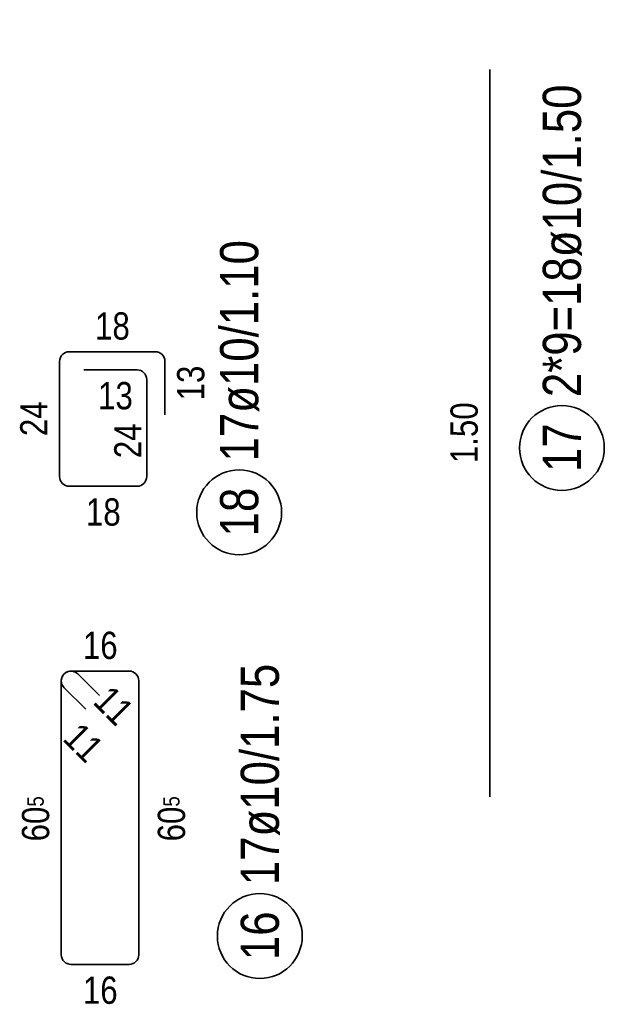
# Model space of a CAD drawing. Header units: millimetres. Extents: x -80 to 34, y 0 to 18.
# Tile 5 of 135: x 5.72 to 6.92, y 3.18 to 5.21. Entities that reach past the tile are written whole.
import ezdxf

# ---------------------------------------------------------------- set-up
doc = ezdxf.new("R2010")
doc.units = ezdxf.units.MM
doc.layers.add('Schraffuren', color=7, linetype='Continuous', lineweight=20)
doc.styles.add('Arial Narrow', font='ARIALN.TTF')

msp = doc.modelspace()

# ---------------------------------------------------------------- linework, layer by layer
at = {"color": 2, "linetype": 'Continuous', "lineweight": 35}
for p, q in [((5.817597, 4.524262), (5.994978, 4.524262)), ((5.797486, 4.266892), (5.797597, 4.504271)), ((6.014978, 4.504262), (6.014978, 4.394262)), ((5.84746, 4.486762), (5.95746, 4.486762)), ((5.97746, 4.466762), (5.97746, 4.266883)), ((5.95746, 4.246883), (5.817486, 4.246883)), ((5.94112, 3.865523), (5.82112, 3.865523)), ((5.879721, 3.815205), (5.835262, 3.859665)), ((5.80112, 3.845523), (5.80112, 3.280644)), ((5.96112, 3.280644), (5.96112, 3.845523)), ((5.806977, 3.83138), (5.851437, 3.786921)), ((5.82112, 3.260644), (5.94112, 3.260644))]:
    msp.add_line(p, q, dxfattribs=at)
for centre in [(6.168108, 4.193004), (6.210744, 3.319199)]:
    msp.add_circle(centre, 0.0875, dxfattribs=at)
for centre, start, end in [((5.817597, 4.504262), 90, 179.973269), ((5.994978, 4.504262), 0, 90), ((5.95746, 4.466762), 0, 90), ((5.817486, 4.266883), 179.973269, 270), ((5.95746, 4.266883), 270, 0), ((5.82112, 3.845523), 45, 180), ((5.82112, 3.845523), 90, 225), ((5.94112, 3.845523), 0, 90), ((5.82112, 3.280644), 180, 270), ((5.94112, 3.280644), 270, 0)]:
    msp.add_arc(centre, 0.02, start, end, dxfattribs=at)
at = {"layer": 'Schraffuren', "color": 2, "linetype": 'Continuous', "lineweight": 35}
msp.add_line((6.68532, 5.106267), (6.68532, 3.606261), dxfattribs=at)
msp.add_circle((6.833986, 4.325711), 0.0875, dxfattribs=at)

# ---------------------------------------------------------------- texts
at = {"color": 2, "lineweight": 35, "char_height": 0.07875, "attachment_point": 1, "rotation": 90, "line_spacing_factor": 0.9, "style": 'Arial Narrow'}
for s, insert in [('17ø10/1.10', (6.128733, 4.298004)), ('18', (6.128733, 4.143391)), ('17ø10/1.75', (6.171369, 3.424199)), ('16', (6.171369, 3.269587))]:
    msp.add_mtext(s, dxfattribs=dict(at, insert=insert))
at = {"color": 3, "lineweight": 25, "char_height": 0.05625, "attachment_point": 1, "line_spacing_factor": 0.9, "style": 'Arial Narrow'}
for s, insert in [('18', (5.870855, 4.605512)), ('13', (5.877023, 4.461762)), ('18', (5.852031, 4.221883)), ('16', (5.845682, 3.946773)), ('16', (5.845682, 3.235644))]:
    msp.add_mtext(s, dxfattribs=dict(at, insert=insert))
for s, insert, rotation in [('13', (6.039978, 4.423824), 90), ('24', (5.716275, 4.350173), 89.973269), ('24', (5.910279, 4.304616), 90), ('11', (5.903977, 3.839778), 315), ('60{\\A1;\\H.6x;\\S5;}', (5.71987, 3.514357), 90), ('60{\\A1;\\H.6x;\\S5;}', (6.000182, 3.514357), 90), ('11', (5.841624, 3.763427), 315)]:
    msp.add_mtext(s, dxfattribs=dict(at, insert=insert, rotation=rotation))
at = {"layer": 'Schraffuren', "color": 2, "lineweight": 35, "char_height": 0.07875, "attachment_point": 1, "rotation": 90, "line_spacing_factor": 0.9, "style": 'Arial Narrow'}
for s, insert in [('2*9=18ø10/1.50', (6.794611, 4.430711)), ('17', (6.794611, 4.276099))]:
    msp.add_mtext(s, dxfattribs=dict(at, insert=insert))
at = {"layer": 'Schraffuren', "color": 3, "lineweight": 25, "insert": (6.60407, 4.294389), "char_height": 0.05625, "attachment_point": 1, "rotation": 90, "line_spacing_factor": 0.9, "style": 'Arial Narrow'}
msp.add_mtext('1.50', dxfattribs=at)

doc.saveas('drawing.dxf')
